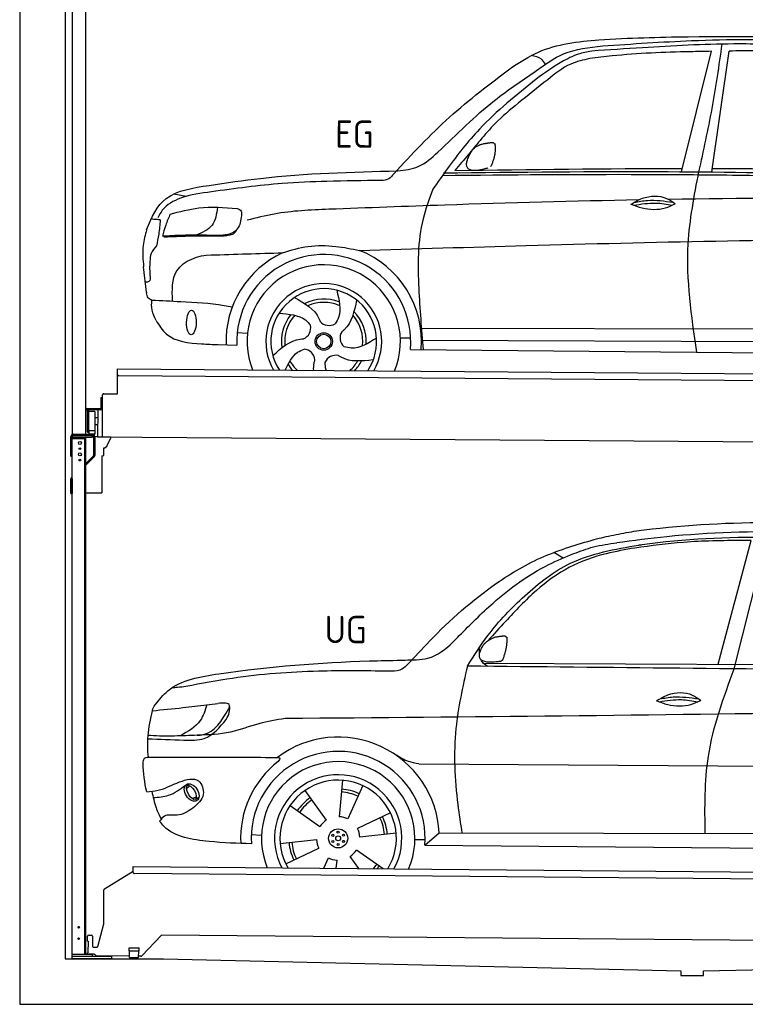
# Model space of a CAD drawing. Header units: millimetres. Extents: x -411 to 6777, y 0 to 7127.
# Tile 1 of 6: x 0 to 3183, y 0 to 4319. Entities that reach past the tile are written whole.
import ezdxf

# ---------------------------------------------------------------- set-up
doc = ezdxf.new("R2010")
doc.units = ezdxf.units.MM
for name, color, linetype, lineweight in [('AM_0', 7, 'Continuous', 50), ('car', 10, 'Continuous', 25), ('Gebäude', 7, 'Continuous', 25), ('Plattform', 7, 'Continuous', 25), ('Ständer hinten', 7, 'Continuous', 25)]:
    doc.layers.add(name, color=color, linetype=linetype, lineweight=lineweight)
doc.styles.get("Standard").update_dxf_attribs({"font": 'ISOCP.SHX'})

# ---------------------------------------------------------------- blocks, each defined once
blk = doc.blocks.new('UG Plattfrom Gl550')
at = {"layer": 'Plattform'}
for p, q in [((371.8, 506.3), (498.1, 583.5)), ((498.1, 578.8), (498.2, 597.8)), ((498.2, 597.8), (498.3, 603.8)), ((498.3, 603.8), (5435.1, 560.7)), ((5429.8, 530.7), (503, 573.7)), ((368.7, 352.3), (369.4, 502.1)), ((342.2, 253.9), (368.7, 352.3)), ((302.6, 303.5), (314.6, 303.4)), ((621.4, 302.7), (535.3, 212)), ((5347, 261.5), (621.4, 302.7)), ((297.4, 276.5), (297.6, 298.5)), ((297.4, 276.5), (299.7, 276.5)), ((299.7, 276.5), (299.3, 225.5)), ((319.6, 298.3), (319.2, 255.3)), ((296.9, 220.5), (297, 225.5)), ((325.2, 220.3), (296.9, 220.5)), ((299.3, 225.5), (297, 225.5)), ((324.2, 250.3), (337.3, 250.2)), ((335.5, 213.3), (328.3, 219.2)), ((479.6, 234.9), (479.7, 247.9)), ((479.6, 234.9), (524.6, 234.5)), ((479.7, 247.9), (524.7, 247.5)), ((481.8, 204.9), (482.1, 234.9)), ((521.8, 204.6), (522.1, 234.6)), ((524.6, 234.5), (524.7, 247.5)), ((481.8, 210.9), (338.6, 212.2)), ((481.8, 204.9), (521.8, 204.6)), ((531.7, 210.5), (521.8, 210.6))]:
    blk.add_line(p, q, dxfattribs=at)
for centre, start, end in [((503.1, 578.7), 179.5, 269.5), ((374.4, 502.1), 121.4261, 179.5), ((302.6, 298.5), 89.5, 179.5), ((314.6, 298.4), 359.5, 89.5), ((324.2, 255.3), 179.5, 269.5), ((325.1, 215.3), 50.8402, 89.5), ((337.4, 255.2), 269.5, 344.9258), ((338.6, 217.2), 230.8402, 269.5), ((531.7, 215.5), 269.5, 316.4902)]:
    blk.add_arc(centre, 5, start, end, dxfattribs=at)
blk = doc.blocks.new('Palette EG Gl550')
at = {"layer": 'Plattform'}
for p, q in [((428.6, 2677), (429.5, 2787)), ((429.5, 2787), (5467.3, 2748)), ((5462.1, 2718), (434.2, 2757)), ((356.5, 2660.3), (356.1, 2614.3)), ((363.5, 2660.2), (356.5, 2660.3)), ((358.1, 2613.3), (358.5, 2660.3)), ((362.6, 2487.5), (363.6, 2672.5)), ((368.6, 2677.5), (428.6, 2677)), ((354.1, 2612.3), (292.8, 2612.8)), ((293.1, 2612.8), (293.1, 2607.8)), ((293.1, 2610.8), (355.1, 2610.3)), ((355.1, 2607.3), (293.1, 2607.8)), ((297.3, 2510.5), (298, 2604.5)), ((302, 2604.5), (301.3, 2510.5)), ((330, 2599.4), (329.3, 2515.2)), ((342.6, 2607.4), (341.7, 2487.7)), ((355.1, 2607.3), (355.1, 2610.3)), ((363.1, 2613.2), (358.1, 2613.3)), ((358.2, 2613.3), (363.1, 2613.2)), ((342.3, 2571.9), (329.8, 2572.3)), ((328.9, 2515), (303.9, 2515)), ((303.9, 2515), (303.9, 2500)), ((328.9, 2515), (303.9, 2515)), ((303.9, 2515), (303.9, 2500)), ((328.9, 2515), (328.9, 2500)), ((328.9, 2515), (328.9, 2500)), ((342.1, 2541.7), (329.5, 2541.8)), ((303.9, 2500), (328.9, 2500)), ((328.9, 2500), (303.9, 2500)), ((5465, 2448), (341.7, 2487.7))]:
    blk.add_line(p, q, dxfattribs=at)
for centre, radius, start, end in [((434.3, 2762), 5, 179.556, 269.556), ((368.6, 2672.5), 5, 89.556, 179.556), ((300, 2604.5), 2, 359.3444, 179.3444), ((302.4, 2600.4), 0.4, 179.3444, 271.7264), ((313.4, 2273.4), 326.8, 87.1681, 91.938), ((329.6, 2599.4), 0.4, 359.3444, 86.9565), ((354.1, 2614.3), 2.01, 269.7445, 359.3674), ((355.1, 2613.3), 3, 269.7663, 359.5554), ((355.1, 2613.3), 6, 269.556, 359.556), ((355.1, 2613.3), 6, 269.5566, 359.5553), ((299.3, 2510.5), 2, 179.3444, 359.3444), ((301.7, 2514.6), 0.4, 86.9623, 179.3444), ((302.7, 2523.3), 8.39, 263.3001, 278.0521), ((328.9, 2515.2), 0.4, 267.6536, 359.3444)]:
    blk.add_arc(centre, radius, start, end, dxfattribs=at)
blk = doc.blocks.new('Car_UG')
at = {"layer": 'car'}
for p, q in [((3119.4, 1502.8), (3258.9, 2083.2)), ((3049.2, 1522.4), (3188.4, 2067.2)), ((2363.9, 1981.2), (2323.3, 2005.3)), ((2018.2, 1516.7), (4071.9, 1528)), ((1686.7, 1072), (1687.1, 1072)), ((1740.1, 1072.2), (3746.7, 1078.5)), ((1405.7, 996.9), (1393.6, 837)), ((721.8, 952.1), (736.6, 966.1)), ((723.6, 965.3), (734.1, 974.7)), ((1495.1, 974.6), (1431.3, 827.5)), ((746.4, 910.7), (765.7, 918.1)), ((761.5, 906.9), (777, 916.6)), ((1240.8, 949.6), (1336.3, 820.8)), ((1176.9, 883.3), (1309.3, 793)), ((1618.4, 855.5), (1474, 786)), ((1832.9, 770.4), (3642.9, 784.6)), ((1008.4, 755), (1053.1, 753.1)), ((1135.4, 716.9), (1294.6, 735.3)), ((1643.8, 766.9), (1484.6, 748.6)), ((1726.3, 740.3), (1771.1, 740.7)), ((1770.2, 716.1), (1832.9, 770.4)), ((1160.8, 628.4), (1305.2, 697.9)), ((1770.2, 716.1), (3701, 717.8)), ((1327.7, 609.9), (1347.9, 656.3)), ((1482.1, 610.1), (1442.9, 663)), ((1588.1, 610.3), (1469.9, 690.9)), ((1382.8, 610), (1385.6, 646.8))]:
    blk.add_line(p, q, dxfattribs=at)
for centre, radius in [((1389.6, 741.9), 41.9), ((1365.7, 754.9), 4.46), ((1389.6, 741.9), 10.7), ((1388.8, 769.1), 4.46), ((1412.8, 756.2), 4.46), ((1366.4, 727.7), 4.46), ((1390.3, 714.8), 4.46), ((1413.5, 729), 4.46)]:
    blk.add_circle(centre, radius, dxfattribs=at)
for centre, radius, start, end in [((1389.8, 742.4), 443.9, 3.6233, 127.5084), ((1389.6, 741.9), 381.5, 356.1115, 184.141), ((1389.6, 741.9), 427.8, 128.5907, 183.5582), ((1389.6, 741.9), 336.7, 337.0019, 203.1531), ((1389.6, 741.9), 279.1, 331.8638, 208.2913), ((1389.6, 741.9), 255.4, 328.9743, 211.1808), ((1389.6, 741.9), 216.3, 65.4485, 86.5251), ((1389.6, 741.9), 216.3, 125.4485, 146.5251), ((1389.6, 741.9), 204, 125.3726, 146.5671), ((1389.6, 741.9), 204, 65.3726, 86.5671), ((1389.6, 741.9), 95.2, 124.034, 147.5844), ((1389.6, 741.9), 95.2, 64.034, 87.5844), ((1389.6, 741.9), 204, 5.3726, 26.5671), ((1389.6, 741.9), 216.3, 5.4485, 26.5251), ((1389.6, 741.9), 95.2, 4.034, 27.5844), ((1389.6, 742), 95.2, 184.034, 207.5844), ((1389.6, 742), 216.3, 185.4485, 206.5251), ((1389.6, 741.9), 204, 185.3726, 206.5671), ((1389.6, 741.9), 95.2, 244.034, 267.5844), ((1389.6, 741.9), 95.2, 304.034, 327.5844), ((1389.6, 741.9), 204, 319.7706, 326.5671), ((1389.6, 741.9), 216.3, 322.4984, 326.5251)]:
    blk.add_arc(centre, radius, start, end, dxfattribs=at)
for centre, major_axis, ratio in [((744.9, 936.4), (23.2, -35.3), 0.641217), ((743.6, 937), (-17.9, 30.2), 0.433194)]:
    blk.add_ellipse(centre, major_axis=major_axis, ratio=ratio, dxfattribs=at)
for points, knots in [([(2673.6, 2101.7), (2688.3, 2103.8), (2892.1, 2133.3), (3240, 2153.3), (3572.3, 2144.1), (3713.5, 2140.2)], [0, 0, 0, 0, 44.363443, 617.827051, 1041.677324, 1041.677324, 1041.677324, 1041.677324]), ([(2499.6, 2064), (2527.6, 2071.1), (2585.2, 2085.6), (2643.6, 2096.2), (2673.6, 2101.7)], [0, 0, 0, 0, 86.602296, 178.13615, 178.13615, 178.13615, 178.13615]), ([(4360.6, 1997.9), (4212.5, 2028.4), (3890.5, 2094.7), (3371.9, 2112.1), (2931.5, 2097.6), (2671.4, 2060.7), (2598.4, 2050.4)], [0, 0, 0, 0, 452.969864, 984.660554, 1551.463157, 1772.575196, 1772.575196, 1772.575196, 1772.575196]), ([(2694.7, 2041.5), (2699.6, 2042.3), (2889.8, 2073.3), (3138.1, 2082), (3380.2, 2085), (3434.7, 2085.7)], [0, 0, 0, 0, 14.958905, 578.066478, 741.647169, 741.647169, 741.647169, 741.647169]), ([(1683.6, 1504.3), (1716, 1540.2), (1835.2, 1672), (2026, 1846.8), (2274, 1995.2), (2424.9, 2041.2), (2499.6, 2064)], [0, 0, 0, 0, 145.246154, 533.109695, 771.486221, 1004.894321, 1004.894321, 1004.894321, 1004.894321]), ([(1948.9, 1503), (1977.4, 1549.1), (2047.5, 1662.6), (2194.7, 1820), (2405.9, 1988.6), (2591.2, 2022.5), (2694.7, 2041.5)], [0, 0, 0, 0, 162.281083, 399.433399, 644.903205, 954.973623, 954.973623, 954.973623, 954.973623]), ([(2410.1, 2001.1), (2438.7, 2012.2), (2499.5, 2035.7), (2564.1, 2045.3), (2598.4, 2050.4)], [0, 0, 0, 0, 91.476949, 195.154815, 195.154815, 195.154815, 195.154815]), ([(3188.4, 2067.2), (3174.9, 2066.9), (3075.5, 2064.8), (2904.7, 2061.4), (2749, 2038.7), (2678.4, 2028.4)], [666.326512, 666.326512, 666.326512, 666.326512, 706.624571, 964.215873, 1178.205668, 1178.205668, 1178.205668, 1178.205668]), ([(1912.1, 1636.5), (1959.9, 1685.6), (2076.7, 1805.6), (2245.6, 1931.2), (2373.5, 1985.5), (2410.1, 2001.1)], [0, 0, 0, 0, 205.645796, 502.611548, 621.944957, 621.944957, 621.944957, 621.944957]), ([(2678.4, 2028.4), (2636.4, 2020.6), (2538.1, 2002.3), (2386.2, 1948.2), (2241.1, 1837.7), (2130.6, 1720.8), (2063.6, 1644.3), (2038.6, 1615.8)], [0, 0, 0, 0, 128.205286, 300.044117, 477.787268, 668.958491, 782.608096, 782.608096, 782.608096, 782.608096]), ([(1657.5, 1526.1), (1663.4, 1526.4), (1702.6, 1528.5), (1788.4, 1525.3), (1864.5, 1585.3), (1903.1, 1626.8), (1912.1, 1636.5)], [0, 0, 0, 0, 17.864769, 117.886459, 248.863247, 288.815655, 288.815655, 288.815655, 288.815655]), ([(581, 1319.9), (598.5, 1341.9), (665.7, 1426.2), (1011.8, 1486.6), (1343.3, 1516.6), (1611.1, 1524.7), (1657.5, 1526.1)], [0, 0, 0, 0, 82.89181, 318.191673, 980.786507, 1119.82356, 1119.82356, 1119.82356, 1119.82356]), ([(2040.1, 1502.9), (2032.7, 1506.7), (2018.7, 1513.7), (2010.9, 1525.5), (2008.3, 1531.9)], [0, 0, 0, 0, 23.95332, 45.454919, 45.454919, 45.454919, 45.454919]), ([(1602.8, 1477.3), (1500.3, 1477.6), (1272, 1478.3), (974.5, 1452.7), (783, 1414.7), (715, 1401.3)], [0, 0, 0, 0, 307.290604, 684.949059, 892.925798, 892.925798, 892.925798, 892.925798]), ([(1683.6, 1504.3), (1673.7, 1495.6), (1651, 1475.4), (1620.2, 1476.6), (1602.8, 1477.3)], [0, 0, 0, 0, 38.143453, 88.165274, 88.165274, 88.165274, 88.165274]), ([(1948.9, 1503), (1929.3, 1412.2), (1886.1, 1212.1), (1900, 963.5), (1925.5, 812.4), (1932.4, 771.2)], [0, 0, 0, 0, 277.646403, 612.029433, 737.577371, 737.577371, 737.577371, 737.577371]), ([(2999.2, 779.6), (2996.6, 893.4), (2990.8, 1141.6), (3074.2, 1376), (3119.4, 1502.8)], [0, 0, 0, 0, 338.772014, 738.643609, 738.643609, 738.643609, 738.643609]), ([(715, 1401.3), (702.8, 1399.4), (682.4, 1396.2), (661.8, 1395), (653.6, 1394.5)], [0, 0, 0, 0, 36.94927, 61.79219, 61.79219, 61.79219, 61.79219]), ([(2780.2, 1359.4), (2796.1, 1369.2), (2842.3, 1397.6), (2920.7, 1401), (2961.8, 1371.5), (2973.8, 1362.9)], [0, 0, 0, 0, 56.386158, 162.852709, 206.792536, 206.792536, 206.792536, 206.792536]), ([(2780.2, 1359.4), (2796.2, 1353.4), (2844.4, 1336.4), (2915.2, 1334.3), (2959.9, 1356.1), (2973.8, 1362.9)], [5.208578, 5.208578, 5.208578, 5.208578, 44.198582, 121.455021, 156.55166, 156.55166, 156.55166, 156.55166]), ([(2791.9, 1355.2), (2824.2, 1360.6), (2880.8, 1370.1), (2937.3, 1361.2), (2961.4, 1356.9)], [0, 0, 0, 0, 73.878693, 129.282646, 129.282646, 129.282646, 129.282646]), ([(2793.8, 1367.6), (2813.3, 1371.6), (2869.7, 1382.1), (2927, 1374.8), (2964.4, 1369.6)], [7.57653, 7.57653, 7.57653, 7.57653, 52.544532, 137.659237, 137.659237, 137.659237, 137.659237]), ([(568.9, 1293.5), (613.6, 1298.3), (693.2, 1306.7), (772.5, 1317.5), (807.3, 1322.2)], [0, 0, 0, 0, 134.722083, 240.148268, 240.148268, 240.148268, 240.148268]), ([(568.9, 1293.5), (569, 1293.9), (571, 1303.4), (576.1, 1311.8), (581, 1319.9)], [0, 0, 0, 0, 1.13726, 29.051294, 29.051294, 29.051294, 29.051294]), ([(807.3, 1322.2), (800.1, 1297.4), (782.2, 1236.2), (725.9, 1203.7), (692.4, 1184.4)], [0, 0, 0, 0, 75.006289, 185.501988, 185.501988, 185.501988, 185.501988]), ([(766.1, 1187.6), (775.3, 1188.3), (838.7, 1193.2), (874.5, 1254), (905, 1306)], [0, 0, 0, 0, 27.186628, 187.736759, 187.736759, 187.736759, 187.736759]), ([(905, 1306), (906.1, 1310.7), (911.9, 1334), (880.5, 1330.9), (855.5, 1328.4)], [0, 0, 0, 0, 13.096912, 65.411115, 65.411115, 65.411115, 65.411115]), ([(893.3, 1258.9), (898.7, 1268.9), (909.3, 1288.1), (908.2, 1310.1), (907.7, 1320.6)], [0, 0, 0, 0, 33.373471, 64.521028, 64.521028, 64.521028, 64.521028]), ([(4890.6, 1288.6), (4777.2, 1299.9), (4524.7, 1325.1), (4086.9, 1331.2), (2954.4, 1298.1), (1961.1, 1279.8), (1151.4, 1264.8)], [0, 0, 0, 0, 341.879851, 760.963773, 1312.001547, 3741.308129, 3741.308129, 3741.308129, 3741.308129]), ([(553.4, 1089.4), (549.9, 1120.8), (547.7, 1189.3), (561.5, 1256.9), (568.9, 1293.5)], [233.087768, 233.087768, 233.087768, 233.087768, 327.386109, 438.943239, 438.943239, 438.943239, 438.943239]), ([(550.5, 1170.6), (602.3, 1169.1), (683.6, 1166.7), (816, 1163.2), (864.7, 1223.5), (893.3, 1258.9)], [0, 0, 0, 0, 158.046902, 247.919639, 375.430208, 375.430208, 375.430208, 375.430208]), ([(1151.4, 1264.8), (1112.9, 1258.3), (1031.9, 1244.5), (908.8, 1194.3), (815.8, 1189.9), (766.1, 1187.6)], [0, 0, 0, 0, 117.033337, 246.052945, 394.183881, 394.183881, 394.183881, 394.183881]), ([(766.1, 1187.6), (733.2, 1186.1), (665.1, 1182.9), (593.3, 1181.8), (554.8, 1185), (551.4, 1185.2)], [0, 0, 0, 0, 98.913306, 204.443634, 214.852043, 214.852043, 214.852043, 214.852043]), ([(530.6, 1062.9), (531.2, 1071), (532, 1081.5), (543.6, 1089.6), (549.7, 1089.5), (553.4, 1089.4)], [0, 0, 0, 0, 22.369619, 29.273836, 40.160281, 40.160281, 40.160281, 40.160281]), ([(553.4, 1089.4), (615.4, 1090), (826.6, 1091.9), (1037.8, 1093.8), (1119.5, 1094.5)], [24.694283, 24.694283, 24.694283, 24.694283, 210.588534, 658.29544, 658.29544, 658.29544, 658.29544]), ([(1119.5, 1094.5), (1123.9, 1094), (1135.3, 1092.6), (1127.5, 1082.5), (1122.8, 1076.3)], [0, 0, 0, 0, 10.752795, 27.576977, 27.576977, 27.576977, 27.576977]), ([(1740.1, 1072.2), (1724.8, 1074.7), (1686.2, 1081), (1652.7, 1101.6), (1632.5, 1114.1)], [0, 0, 0, 0, 45.939522, 116.435962, 116.435962, 116.435962, 116.435962]), ([(547.6, 937.7), (564.6, 939.3), (615.7, 944.2), (679.2, 981.7), (778.3, 1010.2), (809.5, 918), (771.3, 885.5), (750.3, 867.6)], [0, 0, 0, 0, 50.161126, 151.683964, 234.294042, 296.871295, 373.222701, 373.222701, 373.222701, 373.222701]), ([(576.5, 912.7), (599.7, 914.5), (652.2, 918.4), (694.4, 950.6), (718, 968.6)], [0, 0, 0, 0, 68.191309, 155.020743, 155.020743, 155.020743, 155.020743]), ([(570.5, 940.1), (575.7, 915.7), (584.8, 873.3), (604.1, 834.6), (612.3, 818.2)], [0, 0, 0, 0, 74.615031, 129.277415, 129.277415, 129.277415, 129.277415]), ([(750.3, 867.6), (729, 853), (691.8, 827.7), (629.6, 843), (612, 818.1), (605.8, 809.3)], [0, 0, 0, 0, 75.158891, 131.059011, 161.208919, 161.208919, 161.208919, 161.208919]), ([(1009.1, 714.4), (948.8, 715.2), (819.4, 718.6), (662.4, 741.7), (611.9, 801), (605.8, 809.3)], [46.114962, 46.114962, 46.114962, 46.114962, 230.839937, 438.448503, 469.89769, 469.89769, 469.89769, 469.89769])]:
    blk.add_open_spline(points, degree=3, knots=knots, dxfattribs=at)
for points, degree in [([(2012.7, 1587.1), (2028.9, 1617.5), (2071.5, 1632)], 2), ([(2071.5, 1632), (2100.1, 1638), (2113, 1636.9)], 2), ([(2103.7, 1532.7), (2124.6, 1585.9), (2121.6, 1630.8)], 2), ([(2113, 1636.9), (2119.1, 1630.9), (2121.6, 1630.8)], 2), ([(2001.9, 1560.2), (2001.1, 1568), (2000.7, 1576.3), (2000.3, 1584.5)], 3), ([(2090.2, 1524.9), (1968.2, 1505.1), (2012.7, 1587.1)], 2), ([(2090.2, 1524.9), (2096.2, 1526.7), (2103.7, 1532.7)], 2), ([(3811.9, 1502.7), (3190.9, 1502.8), (2569.9, 1502.9), (1948.9, 1503)], 3), ([(807.3, 1322.2), (823.4, 1324.3), (839.4, 1326.3), (855.5, 1328.4)], 3), ([(547.6, 937.7), (537.8, 978.4), (533.7, 1020.6), (530.6, 1062.9)], 3)]:
    blk.add_open_spline(points, degree=degree, dxfattribs=at)
blk = doc.blocks.new('Car_EG')
at = {"layer": 'car'}
for p, q in [((2874, 3674.3), (3002.5, 4203.2)), ((3007.9, 3674.3), (3079.5, 4204.9)), ((648.9, 3559.4), (703.5, 3549.4)), ((532, 3128.2), (518.5, 3239.3)), ((1738.9, 2979.3), (3604.2, 2990.6)), ((931.6, 2953.9), (976.6, 2951.1)), ((848.6, 2900), (930.3, 2897.9)), ((1647.1, 2936.5), (1692.3, 2936.2)), ((1740.2, 2925.9), (3598.3, 2933.6)), ((1691.5, 2885.9), (3648.7, 2882.3))]:
    blk.add_line(p, q, dxfattribs=at)
for radius in [38.2, 31.6]:
    blk.add_circle((1311.3, 2917.4), radius, dxfattribs=at)
for centre, radius, start, end in [((1311.3, 2917.4), 429, 115.3257, 182.2892), ((1311.3, 2917.4), 381.5, 355.2633, 182.9357), ((1311.3, 2917.4), 429, 355.78, 69.0419), ((1311.3, 2917.4), 336.4, 337.7896, 202.2104), ((1311.3, 2917.4), 254, 329.958, 210.042), ((1311.3, 2917.4), 231.9, 326.7412, 213.2588), ((1311.3, 2917.4), 186.2, 69.0353, 117.173), ((1311.3, 2917.4), 171.5, 66.3622, 114.5079), ((1311.3, 2917.4), 186.2, 141.0346, 189.1631), ((1311.3, 2917.4), 171.5, 138.3625, 186.4977), ((1311.3, 2917.4), 171.5, 354.349, 42.5022), ((1311.3, 2917.4), 186.2, 357.0232, 45.1683), ((1201.4, 2976.3), 52.3, 293.4441, 13.2029), ((1333.3, 3040.1), 52.3, 221.4441, 301.2029), ((1434.8, 2934.4), 52.3, 149.4441, 229.2029), ((1221.3, 2831.2), 52.3, 5.4441, 85.2029), ((1365.6, 2805.2), 52.3, 77.4441, 157.2029), ((1311.3, 2917.4), 186.2, 213.0221, 223.0725), ((1311.3, 2917.4), 171.5, 210.3494, 227.8612), ((1311.3, 2917.4), 171.5, 312.1388, 330.4884), ((1311.3, 2917.4), 186.2, 316.9275, 333.1555)]:
    blk.add_arc(centre, radius, start, end, dxfattribs=at)
blk.add_ellipse((729.9, 2996.1), major_axis=(-0.6, -53.8), ratio=0.38902, dxfattribs=at)
for points, knots in [([(2123.6, 4124.1), (2162.4, 4149.7), (2277.3, 4225.3), (2550.3, 4257.8), (2769.6, 4263.3), (2899.1, 4266.6)], [0, 0, 0, 0, 138.416977, 409.239574, 800.634472, 800.634472, 800.634472, 800.634472]), ([(3389.6, 4232.7), (3292.9, 4235.1), (3062.6, 4240.8), (2758.2, 4221.2), (2550.7, 4205.9), (2476.6, 4200.4)], [0, 0, 0, 0, 289.925788, 691.034976, 914.075582, 914.075582, 914.075582, 914.075582]), ([(2524.6, 4223.5), (2654.5, 4233.3), (2947.6, 4255.4), (3420.6, 4261.7), (3822.5, 4233.3), (4066.3, 4217.8), (4124, 4211)], [0, 0, 0, 0, 391.04113, 881.651907, 1416.366113, 1602.404452, 1602.404452, 1602.404452, 1602.404452]), ([(2899.1, 4266.6), (3160.3, 4270.3), (3626.8, 4276.8), (4091.7, 4239.6), (4296.2, 4223.3)], [0, 0, 0, 0, 783.131876, 1398.451598, 1398.451598, 1398.451598, 1398.451598]), ([(2951.1, 3674.3), (2970.9, 3766.8), (3010.6, 3952.5), (3036.1, 4140.7), (3048.9, 4235.3)], [0, 0, 0, 0, 283.470666, 569.579509, 569.579509, 569.579509, 569.579509]), ([(1629.9, 3668), (1661.1, 3672), (1728.1, 3680.6), (1864.4, 3804.8), (2016.8, 3964.9), (2211.5, 4094.9), (2359.1, 4204.2), (2465.4, 4216.6), (2524.6, 4223.5)], [0, 0, 0, 0, 92.088496, 198.244431, 535.20583, 761.03899, 900.746615, 1075.694159, 1075.694159, 1075.694159, 1075.694159]), ([(2476.6, 4200.4), (2456.6, 4196.3), (2410.4, 4186.9), (2327.9, 4144.1), (2270.1, 4101.9), (2233.7, 4075.3)], [0, 0, 0, 0, 61.035564, 140.794883, 275.952712, 275.952712, 275.952712, 275.952712]), ([(3002.5, 4203.2), (2971.3, 4202.4), (2825.6, 4198.6), (2646.9, 4191), (2500.8, 4171.5), (2468.1, 4167.2)], [197.256536, 197.256536, 197.256536, 197.256536, 291.063452, 634.28515, 733.122134, 733.122134, 733.122134, 733.122134]), ([(2468.1, 4167.2), (2439.7, 4160.6), (2371.2, 4144.7), (2272.8, 4063.3), (2198.5, 4003.4), (2155.7, 3968.9)], [0, 0, 0, 0, 86.597787, 208.561469, 374.433345, 374.433345, 374.433345, 374.433345]), ([(2274.5, 4141.3), (2269.1, 4149.3), (2254.3, 4170.9), (2227.7, 4175.3), (2210.9, 4178.1)], [0, 0, 0, 0, 27.928882, 76.157533, 76.157533, 76.157533, 76.157533]), ([(1612.5, 3655.6), (1691.2, 3741.3), (1848.2, 3912.2), (2032, 4053.6), (2123.6, 4124.1)], [0, 0, 0, 0, 348.504368, 694.469057, 694.469057, 694.469057, 694.469057]), ([(2233.7, 4075.3), (2148, 4005.2), (2004.3, 3887.8), (1868.6, 3710.9), (1805.5, 3619), (1784.6, 3588.5)], [0, 0, 0, 0, 330.81645, 554.406323, 665.421108, 665.421108, 665.421108, 665.421108]), ([(2155.7, 3968.9), (2121.3, 3940.1), (2061.5, 3889.8), (1993.7, 3809.1), (1936.6, 3738.7), (1899.4, 3694.9), (1879.8, 3671.8)], [0, 0, 0, 0, 134.354018, 233.932561, 315.374508, 406.281998, 406.281998, 406.281998, 406.281998]), ([(1830.9, 3661.2), (2159.4, 3667.2), (3011.3, 3682.6), (3863.2, 3665), (4386.5, 3654.1)], [0, 0, 0, 0, 985.739727, 2555.887054, 2555.887054, 2555.887054, 2555.887054]), ([(2948.2, 2883.6), (2923.6, 3041.9), (2882.5, 3306.6), (2931.5, 3568.9), (2951.1, 3674.3)], [0, 0, 0, 0, 475.917648, 795.663342, 795.663342, 795.663342, 795.663342]), ([(803.2, 3598.3), (878.2, 3609.9), (1151.8, 3652.3), (1428.8, 3662.2), (1629.9, 3668)], [0, 0, 0, 0, 227.568723, 830.29912, 830.29912, 830.29912, 830.29912]), ([(1612.5, 3655.6), (1606.2, 3646.8), (1592.8, 3628), (1569.5, 3626.2), (1557.1, 3625.3)], [0, 0, 0, 0, 30.757615, 66.116724, 66.116724, 66.116724, 66.116724]), ([(1827.1, 3650), (2121.1, 3654.9), (2544.6, 3661.9), (3366.9, 3662), (3895, 3650.9), (4293.6, 3642.6)], [0, 0, 0, 0, 882.102268, 1270.770708, 2466.750946, 2466.750946, 2466.750946, 2466.750946]), ([(530.4, 3401.6), (550.5, 3457.2), (604.4, 3566.9), (733.3, 3587.3), (803.2, 3598.3)], [67.561551, 67.561551, 67.561551, 67.561551, 233.573658, 430.399521, 430.399521, 430.399521, 430.399521]), ([(1557.1, 3625.3), (1477.8, 3624), (1333.4, 3621.6), (1084.5, 3609.2), (916.6, 3584.8), (813.1, 3569.8)], [0, 0, 0, 0, 238.01557, 433.396453, 746.784674, 746.784674, 746.784674, 746.784674]), ([(1784.6, 3588.5), (1769, 3545.5), (1718.3, 3406.3), (1722.1, 3164.4), (1739.2, 2974.5), (1747.2, 2885.8)], [0, 0, 0, 0, 136.633435, 442.372192, 710.487643, 710.487643, 710.487643, 710.487643]), ([(813.1, 3569.8), (767.7, 3563.6), (690.9, 3553.3), (605.2, 3506.3), (585, 3465.7), (579.2, 3453.9)], [0, 0, 0, 0, 137.99626, 233.728897, 272.771125, 272.771125, 272.771125, 272.771125]), ([(2687.6, 3548.9), (2404.1, 3541.5), (1951, 3525.3), (1498.3, 3505), (1328.8, 3497.4)], [1993.331731, 1993.331731, 1993.331731, 1993.331731, 2843.912796, 3352.993084, 3352.993084, 3352.993084, 3352.993084]), ([(2654.1, 3529.7), (2670.1, 3539.6), (2716.3, 3567.9), (2794.7, 3571.4), (2835.8, 3541.9), (2847.8, 3533.3)], [0, 0, 0, 0, 56.386158, 162.852709, 206.792536, 206.792536, 206.792536, 206.792536]), ([(2667.7, 3538), (2687.2, 3541.9), (2743.7, 3552.5), (2800.9, 3545.2), (2838.4, 3539.9)], [7.57653, 7.57653, 7.57653, 7.57653, 52.544532, 137.659237, 137.659237, 137.659237, 137.659237]), ([(633.5, 3470.6), (674.9, 3482), (770.7, 3508.6), (870.1, 3502), (926.6, 3498.2)], [0, 0, 0, 0, 128.068451, 296.209187, 296.209187, 296.209187, 296.209187]), ([(840.3, 3502.6), (836.6, 3473.2), (829.3, 3414.5), (775, 3391), (747.9, 3379.2)], [0, 0, 0, 0, 82.469489, 164.871029, 164.871029, 164.871029, 164.871029]), ([(926.6, 3498.2), (933.8, 3495.1), (947.7, 3489.1), (946.5, 3474.2), (946, 3467.2)], [0, 0, 0, 0, 21.276303, 40.575349, 40.575349, 40.575349, 40.575349]), ([(2654.1, 3529.7), (2670.2, 3523.8), (2718.3, 3506.8), (2789.2, 3504.7), (2833.8, 3526.5), (2847.8, 3533.3)], [5.208578, 5.208578, 5.208578, 5.208578, 44.198582, 121.455021, 156.55166, 156.55166, 156.55166, 156.55166]), ([(2665.9, 3525.6), (2698.2, 3531), (2754.8, 3540.4), (2811.2, 3531.6), (2835.4, 3527.3)], [0, 0, 0, 0, 73.878693, 129.282646, 129.282646, 129.282646, 129.282646]), ([(633.5, 3470.6), (626.6, 3454.6), (613, 3423), (604, 3389.8), (599.6, 3373.3)], [0, 0, 0, 0, 52.081574, 103.113227, 103.113227, 103.113227, 103.113227]), ([(946, 3467.2), (943.2, 3445.6), (939.3, 3414.6), (903.3, 3386), (860.6, 3378.4), (827.3, 3378.8), (808.2, 3379)], [0, 0, 0, 0, 61.688141, 88.915796, 131.377114, 188.888446, 188.888446, 188.888446, 188.888446]), ([(1328.8, 3497.4), (1248.4, 3493.4), (1127.3, 3487.4), (1010.3, 3456.6), (970.8, 3446.2)], [0, 0, 0, 0, 240.25843, 362.37059, 362.37059, 362.37059, 362.37059]), ([(589.7, 3445.2), (580.6, 3446), (567.1, 3447.1), (553.4, 3447.4), (548.9, 3447.5)], [0, 0, 0, 0, 27.361498, 40.86311, 40.86311, 40.86311, 40.86311]), ([(589.7, 3445.2), (588.1, 3424.3), (585.2, 3385.8), (577.4, 3348.1), (573.8, 3330.9)], [0, 0, 0, 0, 62.962155, 115.550095, 115.550095, 115.550095, 115.550095]), ([(530.4, 3401.6), (524.5, 3378.7), (510.8, 3325.4), (514.9, 3270.6), (518.5, 3239.3)], [0, 0, 0, 0, 70.489124, 164.038385, 164.038385, 164.038385, 164.038385]), ([(808.2, 3379), (767.6, 3379.3), (698, 3379.8), (628.5, 3375.2), (599.6, 3373.3)], [0, 0, 0, 0, 121.811128, 208.751004, 208.751004, 208.751004, 208.751004]), ([(628, 3370.6), (624.5, 3370.4), (617.4, 3370), (610.3, 3369.5), (606.7, 3369.2)], [0, 0, 0, 0, 10.705348, 21.344027, 21.344027, 21.344027, 21.344027]), ([(850.6, 3375.4), (826.4, 3375.2), (776.8, 3374.7), (713.8, 3374.6), (663.9, 3372.2), (639.3, 3371.1), (628, 3370.6)], [0, 0, 0, 0, 72.676028, 148.847009, 188.713602, 222.633888, 222.633888, 222.633888, 222.633888]), ([(927.9, 3408.1), (924, 3400.6), (916.8, 3386.9), (897.6, 3380.7), (881.4, 3377.1), (866.2, 3376.2), (855.6, 3375.7), (850.6, 3375.4)], [0, 0, 0, 0, 24.299806, 44.374389, 57.433548, 74.613131, 89.537932, 89.537932, 89.537932, 89.537932]), ([(1464.7, 3318.1), (1708.1, 3327.3), (2506.1, 3356.9), (3505.3, 3389.1), (4261.1, 3381.5), (4462, 3379.4)], [651.356687, 651.356687, 651.356687, 651.356687, 1382.168851, 3046.715693, 3649.598352, 3649.598352, 3649.598352, 3649.598352]), ([(573.8, 3330.9), (564.9, 3320.5), (547.9, 3300.6), (546.6, 3274.5), (545.9, 3262.1)], [0, 0, 0, 0, 39.820875, 76.149862, 76.149862, 76.149862, 76.149862]), ([(1127.8, 3305.2), (1164.4, 3316.7), (1240, 3340.4), (1355.8, 3338.7), (1430.2, 3324.6), (1464.7, 3318.1)], [0, 0, 0, 0, 114.625588, 236.419766, 341.954275, 341.954275, 341.954275, 341.954275]), ([(646.5, 3089.3), (644.2, 3137.9), (639.3, 3245.8), (759, 3293.2), (813.9, 3293.1)], [0, 0, 0, 0, 134.846457, 299.405554, 299.405554, 299.405554, 299.405554]), ([(545.9, 3262.1), (545.1, 3243.7), (544, 3216.9), (549.5, 3171.5), (532.8, 3171.2), (526.8, 3171.1)], [0, 0, 0, 0, 60.515449, 88.47232, 104.289332, 104.289332, 104.289332, 104.289332]), ([(555.7, 3092.8), (549.5, 3095.5), (535.6, 3101.5), (533.6, 3116.7), (532.5, 3125)], [0, 0, 0, 0, 19.140318, 42.478009, 42.478009, 42.478009, 42.478009]), ([(1181.7, 3109.8), (1225.9, 3084.6), (1274.6, 3056.8), (1292.7, 3010), (1294.1, 3005.5)], [0, 0, 0, 0, 140.862207, 155.3883, 155.3883, 155.3883, 155.3883]), ([(1366.6, 3142.7), (1377, 3100.9), (1390.4, 3047.5), (1366.7, 3004.5), (1360.4, 2995.4)], [0, 0, 0, 0, 119.179133, 152.546972, 152.546972, 152.546972, 152.546972]), ([(575.4, 3003.6), (567.8, 3018.5), (553.5, 3046.7), (555, 3078.1), (555.7, 3092.8)], [0, 0, 0, 0, 49.34423, 92.772447, 92.772447, 92.772447, 92.772447]), ([(555.7, 3092.8), (598, 3091.2), (703.6, 3087.1), (822.3, 3082.3), (896.7, 3068.2), (908.7, 3065.7)], [0, 0, 0, 0, 126.842835, 317.453829, 354.349286, 354.349286, 354.349286, 354.349286]), ([(1454.1, 3100.1), (1443.8, 3050.3), (1432.5, 2995.3), (1393.5, 2963.7), (1389.7, 2960.9)], [0, 0, 0, 0, 140.862207, 155.444261, 155.444261, 155.444261, 155.444261]), ([(1114.1, 3039.6), (1157.1, 3036.7), (1212, 3032.8), (1245.6, 2997), (1252.4, 2988.2)], [0, 0, 0, 0, 119.179133, 152.627431, 152.627431, 152.627431, 152.627431]), ([(575.4, 3003.6), (589.1, 2981.9), (632.1, 2913.9), (748.1, 2903.7), (824.5, 2900.9), (848.6, 2900)], [0, 0, 0, 0, 74.559643, 234.06367, 307.600106, 307.600106, 307.600106, 307.600106]), ([(1088.3, 2853.6), (1125.9, 2887.8), (1167.4, 2925.6), (1217.5, 2928.3), (1222.3, 2928.4)], [0, 0, 0, 0, 140.862207, 155.442461, 155.442461, 155.442461, 155.442461]), ([(1542.6, 2934.4), (1506.7, 2910.9), (1461.2, 2881), (1411.2, 2892.4), (1400.6, 2894.8)], [0, 0, 0, 0, 119.179133, 151.2485, 151.2485, 151.2485, 151.2485]), ([(1143.4, 2790.3), (1156.8, 2822.1), (1177.4, 2861.8), (1215.3, 2879.6), (1225.7, 2883.3)], [22.572369, 22.572369, 22.572369, 22.572369, 119.179133, 152.616634, 152.616634, 152.616634, 152.616634]), ([(1529.2, 2838), (1478.6, 2832.4), (1422.8, 2826.2), (1380.7, 2853.5), (1376.8, 2856.3)], [0, 0, 0, 0, 140.862207, 155.53262, 155.53262, 155.53262, 155.53262]), ([(1268.3, 2790.3), (1267.4, 2801.1), (1267.9, 2816.5), (1271.9, 2831.7), (1273.4, 2836.2)], [106.941313, 106.941313, 106.941313, 106.941313, 140.862207, 155.531654, 155.531654, 155.531654, 155.531654]), ([(1323, 2790.3), (1322.7, 2791.4), (1319.4, 2802.6), (1318.3, 2814.7), (1317.4, 2825.5)], [115.456701, 115.456701, 115.456701, 115.456701, 119.179133, 151.284708, 151.284708, 151.284708, 151.284708])]:
    blk.add_open_spline(points, degree=3, knots=knots, dxfattribs=at)
for points, degree in [([(3199.7, 4207.3), (3159.6, 4206.6), (3119.6, 4205.8), (3079.5, 4204.9)], 3), ([(1947.5, 3745.6), (1960.8, 3779.7), (2006.3, 3790.5)], 2), ([(2006.3, 3790.5), (2035, 3796.5), (2047.9, 3795.4)], 2), ([(2038.5, 3691.2), (2063.4, 3742.4), (2056.4, 3789.3)], 2), ([(2047.9, 3795.4), (2054, 3789.4), (2056.4, 3789.3)], 2), ([(2025.1, 3683.4), (1893.4, 3644.2), (1947.5, 3745.6)], 2), ([(1879.8, 3671.8), (2212.4, 3678.8), (2544.9, 3685.7), (2877.5, 3688.7)], 3), ([(3010, 3689.7), (3320.4, 3691.5), (3630.7, 3689.6), (3941.1, 3685.3)], 3), ([(3765.6, 3562), (3450, 3563.3), (3134.5, 3559.5), (2818.9, 3552.2)], 3), ([(813.9, 3293.1), (918.5, 3297.2), (1023.1, 3301.2), (1127.8, 3305.2)], 3), ([(532, 3128.2), (532.1, 3127.1), (532.3, 3126.1), (532.5, 3125)], 3), ([(999.6, 3043.9), (999.6, 3043.9), (999.6, 3043.9), (999.6, 3043.9)], 3)]:
    blk.add_open_spline(points, degree=degree, dxfattribs=at)
blk.add_text('EG', height=120).set_placement((1354.1, 3768))
blk = doc.blocks.new('Ständer hinten')
at = {"layer": 'Ständer hinten'}
for p, q in [((229.9, 5512), (229.9, 2498.6)), ((229.9, 5512), (289.9, 5512)), ((289.9, 2500), (289.9, 5512)), ((289.9, 5392), (312.9, 5392)), ((312.9, 5392), (312.9, 5240.7)), ((312.9, 5150.8), (312.9, 4990.8)), ((289.9, 4892), (297.9, 4892)), ((230, 2490), (230, 2487)), ((230, 2487), (318.9, 2487)), ((318.9, 2495), (235, 2495)), ((318.9, 2495), (318.9, 2487))]:
    blk.add_line(p, q, dxfattribs=at)
blk = doc.blocks.new('Ständer_hinten_GT230')
at = {"layer": 'Ständer hinten'}
for p, q in [((225, 2404), (225, 2490)), ((230, 200), (230, 2490)), ((319, 2487), (230, 2487)), ((230, 2482), (290, 2482)), ((235, 2500), (319, 2500)), ((319, 2495), (235, 2495)), ((285, 2482), (285, 218)), ((290, 218), (290, 2487)), ((319, 2487), (319, 2495)), ((324, 2490), (324, 2407.2)), ((329, 2490), (328.9, 2407.1)), ((341.8, 2489.5), (329, 2490.6)), ((341.8, 2487.7), (341.8, 2489.5)), ((399.8, 2487.2), (341.8, 2487.7)), ((383, 2451.9), (399.8, 2482.7)), ((399.8, 2482.7), (399.8, 2487.2)), ((369, 2407), (369, 2440.5)), ((369, 2440.5), (374, 2440.5)), ((374, 2440.5), (382.9, 2447.4)), ((382.9, 2447.4), (383, 2447.8)), ((383, 2447.8), (383, 2451.9)), ((225, 2404), (230, 2404)), ((290, 2372.1), (322.5, 2403.6)), ((325.9, 2400), (290, 2365.2)), ((360, 2406.3), (369, 2407)), ((360, 2406.3), (360, 2244)), ((230, 2304.9), (225, 2304.9)), ((225, 2240), (225, 2304.9)), ((228.1, 2312.1), (230, 2314)), ((230, 2304.9), (230, 2240)), ((225, 2240), (230, 2240)), ((290, 2244), (360, 2244)), ((319, 218), (230, 218)), ((319, 210), (319, 218)), ((404, 210), (230, 210)), ((404, 200), (230, 200)), ((404, 200), (404, 210))]:
    blk.add_line(p, q, dxfattribs=at)
for centre, radius in [((264, 2462), 6.5), ((264, 2412), 6.5), ((264, 2437), 3.7), ((264, 2387), 3.7), ((258.6, 338), 3.7), ((258.6, 288), 3.7)]:
    blk.add_circle(centre, radius, dxfattribs=at)
for centre, radius, start, end in [((235, 2490), 10, 90, 180), ((235, 2490), 5, 90, 180), ((319, 2490), 10, 0.0086, 89.9915), ((319, 2490), 5, 0, 90), ((319, 2407.2), 5, 314.0428, 0), ((318.9, 2407.1), 10, 314.1186, 0), ((235, 2304.9), 10, 134.1186, 180)]:
    blk.add_arc(centre, radius, start, end, dxfattribs=at)
blk = doc.blocks.new('Gebäude_385_GT230')
at = {"layer": 'Gebäude'}
for p, q in [((0, 6550.6), (0, 0)), ((200, 6350), (200, 200)), ((200, 200), (630.1, 200)), ((630.1, 200), (2900, 146.1)), ((3000, 146.1), (5231.6, 200)), ((2900, 146.1), (2900, 126.1)), ((3000, 126.1), (3000, 146.1)), ((2900, 126.1), (3000, 126.1)), ((0, 0), (5900, 0))]:
    blk.add_line(p, q, dxfattribs=at)

msp = doc.modelspace()

# ---------------------------------------------------------------- block references
at = {"layer": 'AM_0'}
for name, rotation in [('Car_EG', 359.5559561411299), ('Car_UG', 359.4224719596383)]:
    msp.add_blockref(name, (0, 0), dxfattribs=dict(at, rotation=rotation))
at = {"layer": 'Gebäude'}
msp.add_blockref('Gebäude_385_GT230', (0, 0), dxfattribs=at)
at = {"layer": 'Plattform'}
for name in ['Palette EG Gl550', 'UG Plattfrom Gl550']:
    msp.add_blockref(name, (0, 0), dxfattribs=at)
at = {"layer": 'Ständer hinten'}
for name in ['Ständer hinten', 'Ständer_hinten_GT230']:
    msp.add_blockref(name, (0, 0), dxfattribs=at)

# ---------------------------------------------------------------- texts
msp.add_text('UG', height=120).set_placement((1337.66, 1583.58))

doc.saveas('drawing.dxf')
